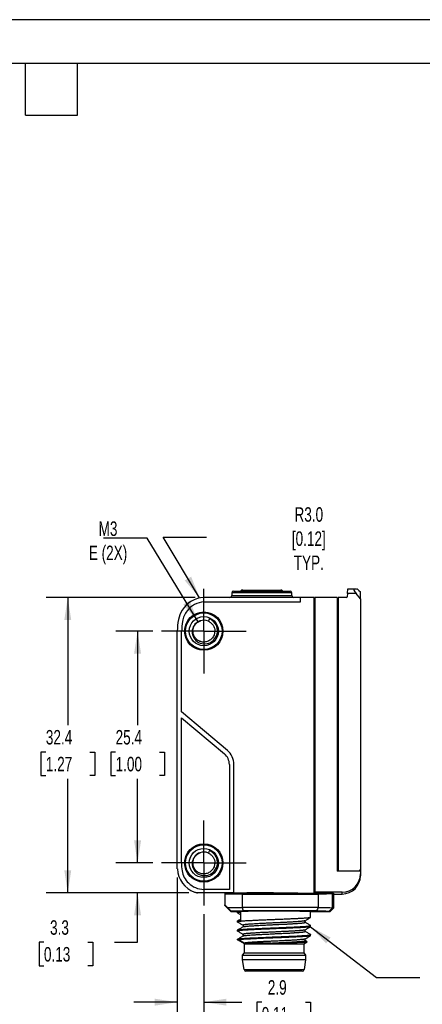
# Model space of a CAD drawing. Header units: millimetres. Extents: x 0 to 210, y 0 to 162.
# Tile 6 of 7: x 101 to 145, y 54 to 162. Entities that reach past the tile are written whole.
import ezdxf

# ---------------------------------------------------------------- set-up
doc = ezdxf.new("R2010")
doc.units = ezdxf.units.MM
doc.header["$LTSCALE"] = 0.75
doc.linetypes.add('CENTERX2', pattern=[20.32, 12.7, -2.54, 2.54, -2.54])
doc.layers.add('CENTER', color=40, linetype='CENTERX2')
doc.layers.add('DIMENSIONS', color=140, linetype='Continuous', lineweight=25)
doc.layers.add('TEXT', color=140, linetype='Continuous', lineweight=25)
doc.styles.add('SLDTEXTSTYLE0', font='TXT', dxfattribs={"width": 0.7})
doc.dimstyles.new('SLDDIMSTYLE0', dxfattribs={"dimtxt": 1.618506, "dimasz": 2.4765, "dimexe": 0, "dimexo": 0.0625, "dimgap": 0.404626, "dimtad": 0, "dimtih": 1, "dimtoh": 1, "dimdec": 1, "dimrnd": 1e-09, "dimzin": 12, "dimdsep": 46, "dimtxsty": 'SLDTEXTSTYLE0', "dimsah": 1, "dimcen": 0.09, "dimadec": 0, "dimazin": 3, "dimtfac": 1, "dimtdec": 1, "dimtmove": 0, "dimatfit": 0, "dimfxl": 0, "dimfrac": 2, "dimtolj": 1, "dimtzin": 12, "dimarcsym": 0})
doc.dimstyles.new('SLDDIMSTYLE1', dxfattribs={"dimtxt": 1.618506, "dimasz": 2.4765, "dimexe": 0, "dimexo": 0.0625, "dimgap": 0.404626, "dimtad": 0, "dimtih": 1, "dimtoh": 1, "dimdec": 1, "dimrnd": 1e-09, "dimzin": 12, "dimdsep": 46, "dimtxsty": 'SLDTEXTSTYLE0', "dimsah": 1, "dimcen": 0.09, "dimadec": 0, "dimazin": 3, "dimtfac": 1, "dimtdec": 1, "dimtofl": 0, "dimtmove": 0, "dimatfit": 3, "dimfxl": 0, "dimfrac": 2, "dimtolj": 1, "dimtzin": 12, "dimarcsym": 0})
doc.dimstyles.new('SLDDIMSTYLE2', dxfattribs={"dimtxt": 0.18, "dimasz": 2.4765, "dimexe": 0, "dimexo": 0.0625, "dimgap": 0, "dimtad": 0, "dimtih": 1, "dimtoh": 1, "dimdec": 0, "dimrnd": 1e-09, "dimzin": 0, "dimdsep": 46, "dimtxsty": 'Standard', "dimsah": 1, "dimcen": 0.09, "dimadec": 0, "dimazin": 0, "dimtfac": 2.4765, "dimtdec": 0, "dimtofl": 0, "dimtmove": 0, "dimatfit": 3, "dimfxl": 0, "dimfrac": 2, "dimtolj": 1, "dimtzin": 0, "dimarcsym": 0})

# ---------------------------------------------------------------- blocks, each defined once
blk = doc.blocks.new('_D')
at = {"layer": 'DIMENSIONS'}
for p, q in [((118.56, 67.94), (118.56, 51.9)), ((121.46, 63.94), (121.46, 51.9)), ((118.56, 54.28), (113.8, 54.28)), ((121.46, 54.28), (125.61, 54.28)), ((127.8, 54.28), (127.26, 54.28)), ((127.26, 54.28), (127.26, 51.71)), ((132.61, 54.28), (133.15, 54.28)), ((133.15, 54.28), (133.15, 51.71)), ((127.26, 51.71), (127.8, 51.71)), ((133.15, 51.71), (132.61, 51.71))]:
    blk.add_line(p, q, dxfattribs=at)
for points in [[(118.56, 54.28), (116.09, 54.66), (116.09, 53.9)], [(121.46, 54.28), (123.94, 53.9), (123.94, 54.66)]]:
    blk.add_solid(points, dxfattribs=at)
at = {"layer": 'DIMENSIONS', "char_height": 1.587, "attachment_point": 1, "style": 'SLDTEXTSTYLE0'}
for s, insert in [('2.9', (128.47, 56.69)), ('0.11', (127.8, 53.75))]:
    blk.add_mtext(s, dxfattribs=dict(at, insert=insert))
blk = doc.blocks.new('_D_1')
at = {"layer": 'DIMENSIONS'}
for p, q in [((114.2, 69.53), (114.2, 74.29)), ((115.87, 69.53), (111.82, 69.53)), ((119.81, 66.25), (111.82, 66.25)), ((114.2, 60.84), (114.2, 66.25)), ((103.95, 60.84), (103.41, 60.84)), ((103.41, 60.84), (103.41, 58.27)), ((108.76, 60.84), (109.3, 60.84)), ((109.3, 60.84), (109.3, 58.27)), ((111.68, 60.84), (114.2, 60.84)), ((103.41, 58.27), (103.95, 58.27)), ((109.3, 58.27), (108.76, 58.27))]:
    blk.add_line(p, q, dxfattribs=at)
for points in [[(114.2, 69.53), (114.59, 72.01), (113.82, 72.01)], [(114.2, 66.25), (113.82, 63.78), (114.59, 63.78)]]:
    blk.add_solid(points, dxfattribs=at)
at = {"layer": 'DIMENSIONS', "char_height": 1.587, "attachment_point": 1, "style": 'SLDTEXTSTYLE0'}
for s, insert in [('3.3', (104.62, 63.25)), ('0.13', (103.95, 60.32))]:
    blk.add_mtext(s, dxfattribs=dict(at, insert=insert))
blk = doc.blocks.new('_D_2')
at = {"layer": 'DIMENSIONS'}
for p, q in [((115.87, 94.93), (111.82, 94.93)), ((114.2, 94.93), (114.2, 84.62)), ((111.8, 81.69), (111.26, 81.69)), ((111.26, 81.69), (111.26, 79.11)), ((116.61, 81.69), (117.15, 81.69)), ((117.15, 81.69), (117.15, 79.11)), ((111.26, 79.11), (111.8, 79.11)), ((117.15, 79.11), (116.61, 79.11)), ((114.2, 69.53), (114.2, 78.75)), ((115.87, 69.53), (111.82, 69.53))]:
    blk.add_line(p, q, dxfattribs=at)
for points in [[(114.2, 94.93), (113.82, 92.45), (114.59, 92.45)], [(114.2, 69.53), (114.59, 72.01), (113.82, 72.01)]]:
    blk.add_solid(points, dxfattribs=at)
at = {"layer": 'DIMENSIONS', "char_height": 1.587, "attachment_point": 1, "style": 'SLDTEXTSTYLE0'}
for s, insert in [('25.4', (111.8, 84.1)), ('1.00', (111.8, 81.16))]:
    blk.add_mtext(s, dxfattribs=dict(at, insert=insert))
blk = doc.blocks.new('_D_3')
at = {"layer": 'DIMENSIONS'}
for p, q in [((120.51, 98.63), (104.18, 98.63)), ((106.56, 98.63), (106.56, 84.62)), ((104.16, 81.69), (103.62, 81.69)), ((103.62, 81.69), (103.62, 79.11)), ((108.97, 81.69), (109.51, 81.69)), ((109.51, 81.69), (109.51, 79.11)), ((103.62, 79.11), (104.16, 79.11)), ((109.51, 79.11), (108.97, 79.11)), ((106.56, 66.25), (106.56, 78.75)), ((119.81, 66.25), (104.18, 66.25))]:
    blk.add_line(p, q, dxfattribs=at)
for points in [[(106.56, 98.63), (106.18, 96.15), (106.94, 96.15)], [(106.56, 66.25), (106.94, 68.73), (106.18, 68.73)]]:
    blk.add_solid(points, dxfattribs=at)
at = {"layer": 'DIMENSIONS', "char_height": 1.587, "attachment_point": 1, "style": 'SLDTEXTSTYLE0'}
for s, insert in [('32.4', (104.16, 84.1)), ('1.27', (104.16, 81.16))]:
    blk.add_mtext(s, dxfattribs=dict(at, insert=insert))
blk = doc.blocks.new('SW_CENTERMARKSYMBOL_0')
at = {"layer": 'CENTER', "color": 0}
for p, q in [((0, 2.54), (0, 4.64)), ((0, 0), (0, 2.54)), ((-2.54, 0), (-4.64, 0)), ((0, 0), (-2.54, 0)), ((0, 0), (0, -2.54)), ((0, 0), (2.54, 0)), ((2.54, 0), (4.64, 0)), ((0, -2.54), (0, -4.64))]:
    blk.add_line(p, q, dxfattribs=at)
blk = doc.blocks.new('SW_CENTERMARKSYMBOL_1')
at = {"layer": 'CENTER', "color": 0}
for p, q in [((0, 2.54), (0, 4.64)), ((0, 0), (0, 2.54)), ((-2.54, 0), (-4.64, 0)), ((0, 0), (-2.54, 0)), ((0, 0), (0, -2.54)), ((0, 0), (2.54, 0)), ((2.54, 0), (4.64, 0)), ((0, -2.54), (0, -4.64))]:
    blk.add_line(p, q, dxfattribs=at)

msp = doc.modelspace()

# ---------------------------------------------------------------- linework, layer by layer
at = {"color": 7, "linetype": 'Continuous'}
msp.add_line((0, 161.93), (209.55, 161.93), dxfattribs=at)
for p, q in [((124.72, 99.33), (130.9, 99.33)), ((125.72, 99.43), (127.79, 99.43)), ((127.79, 99.43), (129.9, 99.43)), ((137.19, 99.06), (137.23, 99.56)), ((137.23, 99.56), (137.92, 99.56)), ((137.92, 99.56), (138.2, 99.56)), ((138.45, 99.4), (138.61, 99.23)), ((132.06, 98.63), (121.46, 98.63)), ((124.52, 99.13), (124.52, 98.83)), ((131.1, 99.13), (124.52, 99.13)), ((124.52, 98.83), (131.11, 98.83)), ((131.11, 98.83), (131.1, 99.13)), ((132.06, 98.13), (132.06, 98.63)), ((133.56, 98.63), (132.06, 98.63)), ((133.56, 66.24), (133.56, 98.63)), ((133.61, 98.63), (133.61, 66.33)), ((136.06, 98.63), (133.61, 98.63)), ((136.06, 98.63), (136.06, 68.64)), ((137.1, 98.63), (136.16, 98.63)), ((136.16, 98.63), (136.16, 68.64)), ((137.19, 99.06), (137.17, 98.69)), ((138.13, 99.06), (137.19, 99.06)), ((138.61, 98.49), (138.13, 99.06)), ((138.61, 98.49), (138.61, 99.23)), ((138.61, 98.49), (138.61, 68.85)), ((121.46, 98.13), (132.06, 98.13)), ((133.56, 95.83), (133.61, 95.83)), ((133.61, 95.75), (133.56, 95.75)), ((136.06, 95.08), (136.16, 95.08)), ((136.06, 94.99), (136.16, 94.99)), ((118.56, 68.9), (118.56, 94.93)), ((119.03, 86.08), (119.03, 94.93)), ((119.01, 69.53), (119.03, 85.43)), ((124.05, 81.87), (119.03, 86.08)), ((119.03, 85.43), (123.73, 81.48)), ((124.26, 80.33), (124.26, 66.63)), ((124.76, 66.31), (124.76, 80.33)), ((133.56, 73.93), (133.61, 73.93)), ((136.16, 68.64), (136.06, 68.64)), ((138.53, 68.64), (136.16, 68.64)), ((138.61, 68.64), (138.53, 68.64)), ((138.61, 68.85), (138.61, 68.66)), ((138.61, 68.64), (138.61, 68.33)), ((138.61, 68.33), (138.61, 68.13)), ((120.44, 66.35), (124.76, 66.31)), ((123.76, 66.23), (120.77, 66.25)), ((124.26, 66.63), (121.46, 66.63)), ((123.76, 66.23), (123.76, 66.17)), ((123.76, 66.23), (125.34, 66.22)), ((123.76, 66.17), (123.76, 64.94)), ((124.76, 66.31), (133.56, 66.24)), ((124.76, 66.31), (124.76, 66.31)), ((125.7, 64.68), (125.7, 66.13)), ((125.7, 66.13), (133.99, 66.13)), ((132.31, 66.19), (133.56, 66.19)), ((133.61, 66.32), (133.56, 66.32)), ((133.56, 66.24), (133.56, 66.19)), ((133.56, 66.23), (135.66, 66.23)), ((136.61, 66.33), (133.61, 66.33)), ((133.61, 66.32), (133.61, 66.33)), ((133.99, 66.13), (133.99, 64.67)), ((135.54, 66.19), (135.66, 66.23)), ((135.54, 64.62), (135.54, 66.19)), ((135.66, 66.23), (135.66, 64.58)), ((135.66, 66.13), (136.06, 66.13)), ((136.06, 66.13), (136.06, 66.13)), ((136.06, 66.13), (136.61, 66.13)), ((136.61, 66.13), (136.61, 66.33)), ((123.76, 64.88), (123.76, 64.94)), ((123.76, 64.88), (124.46, 64.18)), ((124.46, 64.25), (124.46, 64.18)), ((125.16, 64.18), (124.46, 64.18)), ((125.16, 64.06), (125.16, 64.18)), ((125.53, 63.24), (125.53, 64.14)), ((125.7, 64.68), (133.99, 64.68)), ((133.79, 64.27), (125.82, 64.27)), ((133.16, 63.56), (133.16, 64.18)), ((135.26, 64.18), (133.16, 64.18)), ((135.54, 64.62), (135.14, 64.22)), ((135.26, 64.18), (135.14, 64.22)), ((135.66, 64.58), (135.26, 64.18)), ((135.26, 64.18), (135.26, 64.18)), ((135.54, 64.62), (135.66, 64.58)), ((135.66, 64.58), (135.66, 64.58)), ((125.16, 63.17), (125.15, 63.17)), ((125.16, 63.06), (125.16, 63.18)), ((125.77, 62.71), (125.77, 62.53)), ((132.55, 63.03), (132.55, 63.21)), ((133.16, 62.68), (133.15, 62.69)), ((133.16, 63.56), (133.16, 63.56)), ((133.16, 62.56), (133.16, 62.68)), ((125.16, 62.06), (125.16, 62.18)), ((125.77, 61.71), (125.77, 61.53)), ((132.55, 62.03), (132.55, 62.21)), ((133.16, 61.56), (133.16, 61.68)), ((125.16, 61.11), (125.16, 61.18)), ((125.91, 60.68), (125.16, 61.11)), ((125.16, 61.11), (125.33, 61.11)), ((128.79, 60.76), (125.91, 60.76)), ((125.91, 60.68), (132.41, 60.68)), ((125.91, 59.68), (125.91, 60.68)), ((132.41, 60.68), (132.78, 60.89)), ((132.41, 60.68), (132.41, 59.68)), ((132.55, 61.03), (132.55, 61.21)), ((132.78, 60.9), (132.55, 61.03)), ((125.71, 59.43), (125.91, 59.68)), ((125.71, 58.93), (125.71, 59.43)), ((125.71, 59.43), (132.61, 59.43)), ((125.91, 59.68), (132.41, 59.68)), ((132.41, 59.68), (132.61, 59.43)), ((132.61, 59.43), (132.61, 58.93)), ((132.61, 58.93), (125.71, 58.93)), ((125.89, 57.85), (125.71, 58.93)), ((132.61, 58.93), (132.44, 57.85)), ((125.89, 57.85), (132.44, 57.85)), ((132.24, 57.68), (126.08, 57.68))]:
    msp.add_line(p, q)
for centre, radius in [((121.46, 94.93), 2.1), ((121.46, 94.93), 2), ((121.46, 94.93), 1.6), ((121.46, 69.53), 2.1), ((121.46, 69.53), 2), ((121.46, 69.53), 1.6)]:
    msp.add_circle(centre, radius)
for centre, radius, start, end in [((124.72, 99.13), 0.2, 90, 179), ((125.72, 99.13), 0.3, 90, 138.1897), ((129.9, 99.13), 0.3, 41.8103, 90), ((130.9, 99.13), 0.2, 1, 90), ((121.62, 95.63), 3, 93.0333, 147.6419), ((124.32, 98.83), 0.2, 270, 359), ((131.31, 98.83), 0.2, 181, 270), ((137.1, 98.7), 0.07, 270, 356), ((121.58, 95.66), 2.95, 147.6419, 169.602), ((121.59, 95.6), 2.5, 141.4659, 170.6366), ((121.67, 95.54), 2.6, 94.5051, 141.4659), ((125.56, 94.93), 7, 169.602, 180), ((121.46, 94.93), 1.2, 65.3881, 110.6874), ((121.46, 94.93), 1.5, 3.707, 65.2276), ((125.69, 94.92), 6.65, 170.6366, 179.9534), ((122.76, 80.33), 1.5, 0, 50), ((122.76, 80.33), 2, 0, 50), ((121.46, 69.53), 1.2, 65.3881, 110.6874), ((121.46, 69.53), 1.5, 3.707, 65.2276), ((124.71, 69.53), 5.7, 179.9534, 188.7165), ((121.39, 69.01), 2.83, 182.3791, 250.2944), ((121.35, 69.01), 2.3, 188.7165, 226.6482), ((136.61, 68.13), 2, 269.9957, 359.9957), ((121.56, 69.23), 2.6, 226.6482, 267.9014), ((121.39, 69.01), 2.83, 250.2944, 257.1922), ((126.08, 57.88), 0.2, 189.0903, 270), ((132.24, 57.88), 0.2, 270, 350.9097)]:
    msp.add_arc(centre, radius, start, end)
for centre, major_axis, ratio, start_param, end_param in [((138.35, 99.06), (-0.463, 0.488), 0.239801, 6.059121, 7.629917), ((138.45, 99.26), (-0.266, 0.293), 0.240106, 4.967076, 6.068571), ((136.61, 68.33), (0, -2), 0.999848, 0, 1.570796), ((138.31, 68.85), (0, -0.3), 0.999848, 0.785393, 1.570796), ((138.31, 68.66), (0, -0.3), 0.999848, 1.503553, 1.570796), ((129.16, 66.23), (6.5, 0), 0.017455, 3.731901, 4.150319), ((129.16, 66.23), (3.85, 0), 0.017455, 3.26428, 5.670585), ((126.86, 66.23), (9, 0), 0.017455, 5.625722, 6.013315), ((129.16, 59.48), (-6.5, 6.5), 0.008726, 5.623218, 5.701605), ((129.16, 64.18), (4, 0), 0.017455, 0, 3.141593)]:
    msp.add_ellipse(centre, major_axis=major_axis, ratio=ratio, start_param=start_param, end_param=end_param)
for points, knots in [([(121.04, 96.05), (120.83, 95.98), (120.64, 95.86), (120.34, 95.51), (120.24, 95.29), (120.16, 94.83), (120.19, 94.59), (120.38, 94.14), (120.53, 93.94), (120.94, 93.65), (121.18, 93.56), (121.69, 93.53), (121.95, 93.58), (122.42, 93.82), (122.62, 94.01), (122.89, 94.48), (122.97, 94.75), (122.96, 95.03)], [0, 0, 0, 0, 0.125, 0.125, 0.25, 0.25, 0.375, 0.375, 0.5, 0.5, 0.625, 0.625, 0.75, 0.75, 0.875, 0.875, 1, 1, 1, 1]), ([(121.96, 96.02), (122.06, 95.96), (122.26, 95.85), (122.48, 95.58), (122.63, 95.27), (122.67, 95), (122.65, 94.78), (122.63, 94.64), (122.57, 94.47), (122.49, 94.3), (122.36, 94.13), (122.2, 93.98), (122.02, 93.87), (121.83, 93.79), (121.63, 93.74), (121.42, 93.73), (121.22, 93.75), (121.03, 93.81), (120.79, 93.92), (120.55, 94.13), (120.35, 94.46), (120.26, 94.81), (120.28, 95.17), (120.4, 95.5), (120.6, 95.77), (120.85, 95.98), (121.05, 96.05), (121.14, 96.08)], [0, 0, 0, 0, 0.050994, 0.101987, 0.15298, 0.203971, 0.226294, 0.248583, 0.270706, 0.303554, 0.33603, 0.368134, 0.399866, 0.431226, 0.462213, 0.492829, 0.523072, 0.552942, 0.582441, 0.640133, 0.69635, 0.75109, 0.804352, 0.856136, 0.906441, 0.955265, 1, 1, 1, 1]), ([(121.04, 70.65), (120.83, 70.58), (120.64, 70.46), (120.34, 70.11), (120.24, 69.89), (120.16, 69.43), (120.19, 69.19), (120.38, 68.74), (120.53, 68.54), (120.94, 68.25), (121.18, 68.16), (121.69, 68.13), (121.95, 68.18), (122.42, 68.42), (122.62, 68.61), (122.89, 69.08), (122.97, 69.35), (122.96, 69.63)], [0, 0, 0, 0, 0.125, 0.125, 0.25, 0.25, 0.375, 0.375, 0.5, 0.5, 0.625, 0.625, 0.75, 0.75, 0.875, 0.875, 1, 1, 1, 1]), ([(121.96, 70.62), (122.06, 70.56), (122.26, 70.45), (122.48, 70.18), (122.63, 69.87), (122.67, 69.6), (122.65, 69.38), (122.63, 69.24), (122.57, 69.07), (122.49, 68.9), (122.36, 68.73), (122.2, 68.58), (122.02, 68.47), (121.83, 68.39), (121.63, 68.34), (121.42, 68.33), (121.22, 68.35), (121.03, 68.41), (120.79, 68.52), (120.55, 68.73), (120.35, 69.06), (120.26, 69.41), (120.28, 69.77), (120.4, 70.1), (120.6, 70.37), (120.85, 70.58), (121.05, 70.65), (121.14, 70.68)], [0, 0, 0, 0, 0.050994, 0.101987, 0.15298, 0.203971, 0.226294, 0.248583, 0.270706, 0.303554, 0.33603, 0.368134, 0.399866, 0.431226, 0.462213, 0.492829, 0.523072, 0.552942, 0.582441, 0.640133, 0.69635, 0.75109, 0.804352, 0.856136, 0.906441, 0.955265, 1, 1, 1, 1]), ([(132.31, 66.19), (132.31, 66.19), (132.3, 66.19), (132.29, 66.19), (132.27, 66.19), (132.25, 66.19), (132.22, 66.19), (132.19, 66.19), (132.16, 66.19), (132.12, 66.2), (132.07, 66.2), (132.02, 66.2), (131.96, 66.2), (131.9, 66.2), (131.83, 66.2), (131.75, 66.21), (131.66, 66.21), (131.57, 66.21), (131.41, 66.21), (131.18, 66.22), (130.85, 66.22), (130.27, 66.23), (129.39, 66.24), (128.25, 66.25), (127.19, 66.25), (126.45, 66.25), (126, 66.24), (125.78, 66.24), (125.67, 66.23), (125.61, 66.23), (125.56, 66.23), (125.52, 66.23), (125.48, 66.23), (125.45, 66.23), (125.43, 66.23), (125.41, 66.22), (125.39, 66.22), (125.38, 66.22), (125.36, 66.22), (125.36, 66.22), (125.35, 66.22), (125.34, 66.22)], [0, 0, 0, 0, 0.0009602, 0.0026276, 0.0050854, 0.0083548, 0.012443, 0.017352, 0.0230822, 0.0296327, 0.0370023, 0.0451892, 0.054192, 0.064009, 0.0746384, 0.0860786, 0.0983283, 0.1113862, 0.1252513, 0.1638007, 0.2055287, 0.2504389, 0.3743036, 0.4999974, 0.625546, 0.7495414, 0.8156977, 0.8746919, 0.892671, 0.9092685, 0.9244819, 0.9383081, 0.9507435, 0.9617842, 0.9714267, 0.9796674, 0.9865037, 0.991935, 0.9959662, 0.9986187, 1, 1, 1, 1]), ([(125.82, 64.27), (125.74, 64.27), (125.6, 64.27), (125.39, 64.26), (125.18, 64.26), (124.99, 64.26), (124.81, 64.25), (124.63, 64.25), (124.52, 64.25), (124.46, 64.25)], [0, 0, 0, 0, 0.1455265, 0.2897281, 0.4328609, 0.5751868, 0.7169721, 0.8584862, 1, 1, 1, 1]), ([(125.53, 64.14), (125.5, 64.13), (125.45, 64.13), (125.38, 64.12), (125.31, 64.11), (125.24, 64.1), (125.19, 64.09), (125.17, 64.07), (125.16, 64.07), (125.16, 64.06)], [0, 0, 0, 0, 0.112084, 0.232679, 0.361743, 0.499225, 0.726426, 0.893279, 1, 1, 1, 1]), ([(125.16, 64.06), (125.16, 64.06), (125.17, 64.06), (125.18, 64.05), (125.19, 64.05)], [0, 0, 0, 0, 0.467572, 1, 1, 1, 1]), ([(125.18, 64.05), (125.28, 63.99), (125.4, 63.93), (125.51, 63.86), (125.53, 63.85)], [0, 0, 0, 0, 0.882604, 1, 1, 1, 1]), ([(135.15, 64.22), (135.12, 64.22), (135.07, 64.22), (134.98, 64.23), (134.88, 64.23), (134.77, 64.24), (134.66, 64.24), (134.53, 64.25), (134.4, 64.25), (134.26, 64.26), (134.11, 64.26), (133.96, 64.26), (133.85, 64.27), (133.79, 64.27)], [0, 0, 0, 0, 0.092273, 0.183975, 0.275204, 0.366058, 0.456637, 0.547041, 0.637373, 0.727733, 0.818224, 0.908946, 1, 1, 1, 1]), ([(133.15, 63.55), (133.15, 63.55), (133.15, 63.55), (133.13, 63.54), (133.09, 63.54), (133.04, 63.53), (132.98, 63.52), (132.92, 63.51), (132.86, 63.5), (132.77, 63.5), (132.67, 63.49), (132.53, 63.48), (132.37, 63.46), (132.21, 63.45), (132.09, 63.45), (131.99, 63.44), (131.87, 63.43), (131.72, 63.43), (131.51, 63.42), (131.29, 63.41), (131.08, 63.4), (130.88, 63.39), (130.67, 63.38), (130.42, 63.37), (130.1, 63.35), (129.75, 63.34), (129.43, 63.33), (129.19, 63.32), (128.99, 63.31), (128.78, 63.3), (128.53, 63.29), (128.27, 63.28), (128.03, 63.27), (127.82, 63.26), (127.64, 63.26), (127.47, 63.25), (127.3, 63.24), (127.12, 63.23), (126.92, 63.22), (126.73, 63.21), (126.56, 63.2), (126.43, 63.2), (126.33, 63.19), (126.22, 63.18), (126.08, 63.18), (125.92, 63.17), (125.77, 63.16), (125.65, 63.15), (125.55, 63.14), (125.46, 63.13), (125.36, 63.12), (125.27, 63.1), (125.2, 63.09), (125.17, 63.08), (125.16, 63.07), (125.16, 63.06)], [0, 0, 0, 0, 0.002721, 0.02043, 0.04155, 0.059945, 0.076695, 0.091807, 0.10528, 0.122481, 0.141418, 0.16209, 0.187587, 0.209791, 0.223594, 0.233123, 0.245107, 0.26213, 0.284191, 0.307617, 0.327262, 0.34508, 0.361073, 0.383893, 0.410299, 0.442511, 0.470566, 0.488917, 0.50161, 0.518711, 0.54022, 0.563401, 0.583327, 0.60109, 0.616689, 0.630849, 0.646209, 0.662769, 0.680527, 0.702936, 0.721056, 0.734888, 0.74443, 0.756392, 0.773421, 0.795514, 0.818922, 0.838487, 0.856242, 0.872186, 0.895095, 0.921636, 0.953811, 0.981704, 1, 1, 1, 1]), ([(125.53, 63.39), (125.51, 63.37), (125.39, 63.3), (125.26, 63.23), (125.16, 63.18)], [0, 0, 0, 0, 0.170713, 1, 1, 1, 1]), ([(125.16, 63.18), (125.16, 63.18), (125.17, 63.18), (125.19, 63.2), (125.24, 63.21), (125.33, 63.22), (125.42, 63.23), (125.49, 63.24), (125.53, 63.24)], [0, 0, 0, 0, 0.1068706, 0.2726895, 0.4976672, 0.6805037, 0.8479857, 1, 1, 1, 1]), ([(125.16, 63.06), (125.16, 63.06), (125.16, 63.06), (125.17, 63.05), (125.18, 63.05)], [0, 0, 0, 0, 0.609499, 1, 1, 1, 1]), ([(125.16, 62.18), (125.16, 62.18), (125.17, 62.18), (125.19, 62.19), (125.23, 62.21), (125.3, 62.22), (125.38, 62.23), (125.46, 62.24), (125.54, 62.24), (125.62, 62.25), (125.72, 62.26), (125.85, 62.27), (125.99, 62.28), (126.13, 62.29), (126.24, 62.3), (126.34, 62.3), (126.45, 62.31), (126.61, 62.32), (126.81, 62.33), (127.03, 62.33), (127.25, 62.34), (127.45, 62.35), (127.66, 62.36), (127.91, 62.37), (128.23, 62.39), (128.58, 62.4), (128.9, 62.42), (129.14, 62.43), (129.34, 62.43), (129.55, 62.44), (129.8, 62.45), (130.06, 62.46), (130.3, 62.47), (130.51, 62.48), (130.69, 62.49), (130.86, 62.49), (131.03, 62.5), (131.21, 62.51), (131.4, 62.52), (131.6, 62.53), (131.77, 62.54), (131.89, 62.55), (132, 62.55), (132.11, 62.56), (132.25, 62.57), (132.4, 62.58), (132.55, 62.58), (132.68, 62.59), (132.78, 62.6), (132.87, 62.61), (132.97, 62.62), (133.06, 62.64), (133.13, 62.65), (133.16, 62.67), (133.17, 62.67), (133.16, 62.68), (133.16, 62.68)], [0, 0, 0, 0, 0.014947, 0.035833, 0.062657, 0.086245, 0.106995, 0.124906, 0.138796, 0.153858, 0.170093, 0.1875, 0.209389, 0.227082, 0.240579, 0.249878, 0.261617, 0.27825, 0.299776, 0.32267, 0.341912, 0.359353, 0.374994, 0.397312, 0.423108, 0.454616, 0.48207, 0.499979, 0.512421, 0.529158, 0.550189, 0.572853, 0.592335, 0.609689, 0.624916, 0.638795, 0.653843, 0.67006, 0.687444, 0.709356, 0.727061, 0.740558, 0.749845, 0.761591, 0.778263, 0.799861, 0.822745, 0.841884, 0.85924, 0.874813, 0.897237, 0.923178, 0.954674, 0.981997, 0.999859, 1, 1, 1, 1]), ([(125.17, 63.06), (125.27, 63), (125.47, 62.88), (125.68, 62.76), (125.77, 62.71)], [0, 0, 0, 0, 0.514822, 1, 1, 1, 1]), ([(132.54, 63.2), (132.54, 63.2), (132.54, 63.19), (132.5, 63.18), (132.43, 63.17), (132.36, 63.16), (132.28, 63.15), (132.18, 63.14), (132.02, 63.12), (131.8, 63.1), (131.56, 63.09), (131.34, 63.07), (131.14, 63.06), (130.95, 63.05), (130.76, 63.04), (130.59, 63.03), (130.41, 63.02), (130.22, 63.01), (129.99, 63), (129.74, 62.99), (129.53, 62.98), (129.35, 62.97), (129.2, 62.96), (129.01, 62.96), (128.78, 62.94), (128.53, 62.93), (128.29, 62.92), (128.08, 62.91), (127.89, 62.9), (127.71, 62.89), (127.5, 62.88), (127.26, 62.87), (126.99, 62.85), (126.8, 62.84), (126.64, 62.83), (126.5, 62.82), (126.36, 62.81), (126.24, 62.8), (126.15, 62.79), (126.05, 62.78), (125.96, 62.77), (125.88, 62.75), (125.82, 62.74), (125.78, 62.73), (125.77, 62.72), (125.77, 62.71), (125.78, 62.71)], [0, 0, 0, 0, 0.002373, 0.034669, 0.066964, 0.087614, 0.104198, 0.127404, 0.157229, 0.198291, 0.231981, 0.262451, 0.282663, 0.306896, 0.328101, 0.346276, 0.361422, 0.38214, 0.406393, 0.430647, 0.454902, 0.468812, 0.482164, 0.499935, 0.522125, 0.548733, 0.572727, 0.593378, 0.613012, 0.63163, 0.649231, 0.68104, 0.713319, 0.745599, 0.757622, 0.77914, 0.80658, 0.827335, 0.842516, 0.865836, 0.89002, 0.91507, 0.947625, 0.974908, 0.993795, 1, 1, 1, 1]), ([(125.79, 62.54), (125.8, 62.55), (125.82, 62.56), (125.9, 62.57), (125.98, 62.58), (126.03, 62.59), (126.08, 62.6), (126.17, 62.6), (126.29, 62.62), (126.44, 62.63), (126.6, 62.64), (126.76, 62.65), (126.95, 62.66), (127.2, 62.68), (127.49, 62.69), (127.78, 62.71), (128.07, 62.72), (128.36, 62.74), (128.61, 62.75), (128.82, 62.76), (128.97, 62.77), (129.12, 62.78), (129.29, 62.78), (129.54, 62.8), (129.79, 62.81), (130.03, 62.82), (130.23, 62.83), (130.41, 62.84), (130.58, 62.84), (130.72, 62.85), (130.87, 62.86), (131.02, 62.87), (131.17, 62.88), (131.34, 62.89), (131.53, 62.9), (131.75, 62.92), (131.94, 62.93), (132.09, 62.94), (132.21, 62.95), (132.3, 62.96), (132.37, 62.97), (132.42, 62.98), (132.45, 62.99), (132.48, 62.99), (132.51, 63), (132.53, 63.01), (132.54, 63.01), (132.55, 63.02), (132.55, 63.03), (132.55, 63.03), (132.55, 63.03)], [0, 0, 0, 0, 0.02903, 0.074455, 0.089563, 0.099536, 0.113481, 0.131397, 0.153285, 0.186221, 0.207333, 0.227979, 0.250881, 0.284919, 0.31907, 0.350428, 0.379677, 0.407952, 0.438311, 0.453494, 0.468678, 0.480701, 0.496939, 0.520212, 0.550518, 0.571061, 0.59069, 0.611812, 0.626723, 0.642297, 0.658535, 0.675435, 0.692998, 0.711225, 0.737264, 0.767612, 0.802268, 0.828142, 0.851944, 0.873675, 0.893335, 0.906337, 0.91934, 0.932342, 0.945345, 0.958348, 0.971351, 0.984355, 0.996121, 1, 1, 1, 1]), ([(132.54, 63.2), (132.64, 63.26), (132.85, 63.38), (133.06, 63.5), (133.16, 63.56)], [0, 0, 0, 0, 0.4999076, 1, 1, 1, 1]), ([(133.16, 62.68), (133.06, 62.74), (132.86, 62.86), (132.65, 62.98), (132.55, 63.03)], [0, 0, 0, 0, 0.510982, 1, 1, 1, 1]), ([(133.15, 62.55), (133.15, 62.55), (133.14, 62.55), (133.12, 62.54), (133.06, 62.53), (133, 62.52), (132.93, 62.51), (132.86, 62.51), (132.79, 62.5), (132.7, 62.49), (132.6, 62.48), (132.48, 62.47), (132.34, 62.46), (132.2, 62.45), (132.09, 62.45), (131.99, 62.44), (131.87, 62.43), (131.71, 62.43), (131.51, 62.42), (131.29, 62.41), (131.08, 62.4), (130.88, 62.39), (130.67, 62.38), (130.42, 62.37), (130.1, 62.35), (129.75, 62.34), (129.43, 62.33), (129.19, 62.32), (128.99, 62.31), (128.78, 62.3), (128.53, 62.29), (128.27, 62.28), (128.03, 62.27), (127.82, 62.26), (127.64, 62.26), (127.47, 62.25), (127.3, 62.24), (127.12, 62.23), (126.92, 62.22), (126.73, 62.21), (126.56, 62.2), (126.43, 62.2), (126.33, 62.19), (126.22, 62.18), (126.08, 62.18), (125.92, 62.17), (125.77, 62.16), (125.65, 62.15), (125.55, 62.14), (125.45, 62.13), (125.36, 62.12), (125.27, 62.1), (125.2, 62.09), (125.17, 62.08), (125.16, 62.07), (125.16, 62.06)], [0, 0, 0, 0, 0.0093655, 0.0308303, 0.0539677, 0.0738597, 0.0915913, 0.1071623, 0.1212875, 0.1366057, 0.153117, 0.1708212, 0.1932163, 0.2113198, 0.225131, 0.2346493, 0.2465923, 0.2635788, 0.2856077, 0.308961, 0.3284987, 0.3462244, 0.3621379, 0.3850059, 0.4114903, 0.4435994, 0.4714303, 0.4896691, 0.5023868, 0.5195395, 0.5411265, 0.5642979, 0.5841203, 0.6017986, 0.6173326, 0.631476, 0.6468127, 0.6633427, 0.6810659, 0.7034923, 0.7216222, 0.7354549, 0.7449897, 0.756917, 0.7738366, 0.7957475, 0.8190871, 0.8387364, 0.8565511, 0.8725311, 0.8953024, 0.921647, 0.9537672, 0.9817248, 1, 1, 1, 1]), ([(125.79, 62.54), (125.69, 62.48), (125.48, 62.36), (125.27, 62.24), (125.16, 62.18)], [0, 0, 0, 0, 0.499911, 1, 1, 1, 1]), ([(125.16, 62.06), (125.27, 62), (125.47, 61.88), (125.67, 61.76), (125.77, 61.71)], [0, 0, 0, 0, 0.51119, 1, 1, 1, 1]), ([(125.16, 62.06), (125.16, 62.06), (125.16, 62.06), (125.17, 62.06), (125.17, 62.06)], [0, 0, 0, 0, 0.759948, 1, 1, 1, 1]), ([(125.16, 61.18), (125.16, 61.18), (125.17, 61.18), (125.19, 61.19), (125.23, 61.21), (125.3, 61.22), (125.38, 61.23), (125.47, 61.24), (125.57, 61.25), (125.69, 61.26), (125.85, 61.27), (126.03, 61.28), (126.2, 61.29), (126.33, 61.3), (126.46, 61.31), (126.61, 61.32), (126.81, 61.33), (127.03, 61.33), (127.25, 61.34), (127.45, 61.35), (127.64, 61.36), (127.86, 61.37), (128.11, 61.38), (128.4, 61.39), (128.7, 61.41), (128.96, 61.42), (129.17, 61.43), (129.37, 61.43), (129.64, 61.44), (129.93, 61.46), (130.22, 61.47), (130.47, 61.48), (130.7, 61.49), (130.92, 61.5), (131.15, 61.51), (131.41, 61.52), (131.65, 61.53), (131.85, 61.54), (131.99, 61.55), (132.11, 61.56), (132.25, 61.57), (132.4, 61.58), (132.55, 61.58), (132.68, 61.59), (132.78, 61.6), (132.86, 61.61), (132.93, 61.62), (133, 61.63), (133.07, 61.64), (133.12, 61.65), (133.15, 61.66), (133.16, 61.67), (133.17, 61.68), (133.16, 61.68), (133.15, 61.69)], [0, 0, 0, 0, 0.014613, 0.034949, 0.061008, 0.084294, 0.104744, 0.122359, 0.140678, 0.161016, 0.183376, 0.211165, 0.23159, 0.244649, 0.256125, 0.272411, 0.293504, 0.315889, 0.334655, 0.351672, 0.366938, 0.384983, 0.405429, 0.42828, 0.455013, 0.475337, 0.489251, 0.503921, 0.524373, 0.550601, 0.573757, 0.594111, 0.611665, 0.630037, 0.650444, 0.672895, 0.700643, 0.721057, 0.734136, 0.745602, 0.76185, 0.78288, 0.805263, 0.824111, 0.841197, 0.856522, 0.871773, 0.888771, 0.907513, 0.929867, 0.950938, 0.967256, 0.978834, 1, 1, 1, 1]), ([(125.79, 61.54), (125.68, 61.48), (125.48, 61.36), (125.27, 61.24), (125.16, 61.18)], [0, 0, 0, 0, 0.499901, 1, 1, 1, 1]), ([(133.15, 61.55), (133.15, 61.55), (133.15, 61.55), (133.12, 61.54), (133.05, 61.53), (132.93, 61.51), (132.73, 61.49), (132.49, 61.47), (132.23, 61.45), (131.98, 61.44), (131.7, 61.42), (131.36, 61.41), (130.96, 61.39), (130.5, 61.37), (130.04, 61.35), (129.61, 61.33), (129.22, 61.32), (128.86, 61.3), (128.55, 61.29), (128.27, 61.28), (128.02, 61.27), (127.8, 61.26), (127.6, 61.25), (127.42, 61.25), (127.27, 61.24), (127.1, 61.23), (126.92, 61.22), (126.72, 61.21), (126.53, 61.2), (126.35, 61.19), (126.18, 61.18), (125.98, 61.17), (125.79, 61.16), (125.62, 61.14), (125.5, 61.13), (125.4, 61.12), (125.35, 61.12), (125.33, 61.11)], [0, 0, 0, 0, 0.003823, 0.030749, 0.057676, 0.100603, 0.144135, 0.192235, 0.225208, 0.258619, 0.292468, 0.326756, 0.372691, 0.41753, 0.461274, 0.499939, 0.535262, 0.567242, 0.595879, 0.620661, 0.643597, 0.664687, 0.683931, 0.701328, 0.716878, 0.730582, 0.752987, 0.775392, 0.797796, 0.818374, 0.840857, 0.865244, 0.899128, 0.929546, 0.956498, 0.979983, 1, 1, 1, 1]), ([(132.54, 62.2), (132.54, 62.2), (132.54, 62.2), (132.51, 62.19), (132.45, 62.17), (132.38, 62.16), (132.3, 62.15), (132.2, 62.14), (132.1, 62.13), (132, 62.12), (131.91, 62.11), (131.8, 62.11), (131.72, 62.1), (131.64, 62.09), (131.56, 62.09), (131.45, 62.08), (131.3, 62.07), (131.12, 62.06), (130.94, 62.05), (130.77, 62.04), (130.63, 62.04), (130.49, 62.03), (130.35, 62.02), (130.22, 62.02), (130.06, 62.01), (129.87, 62), (129.67, 61.99), (129.45, 61.98), (129.28, 61.97), (129.15, 61.96), (129.06, 61.96), (128.96, 61.95), (128.82, 61.95), (128.65, 61.94), (128.47, 61.93), (128.28, 61.92), (128.11, 61.91), (127.95, 61.91), (127.77, 61.9), (127.54, 61.89), (127.29, 61.87), (127.05, 61.86), (126.86, 61.84), (126.72, 61.84), (126.62, 61.83), (126.51, 61.82), (126.39, 61.81), (126.28, 61.8), (126.18, 61.79), (126.11, 61.79), (126.04, 61.78), (125.98, 61.77), (125.92, 61.76), (125.86, 61.75), (125.82, 61.74), (125.78, 61.73), (125.77, 61.72), (125.77, 61.71), (125.77, 61.71)], [0, 0, 0, 0, 0.003717, 0.029125, 0.058331, 0.083546, 0.104767, 0.124407, 0.148587, 0.16471, 0.180833, 0.196956, 0.212365, 0.219876, 0.231036, 0.245844, 0.264301, 0.286405, 0.310069, 0.326836, 0.343321, 0.357226, 0.370923, 0.384412, 0.397694, 0.418895, 0.440159, 0.458031, 0.481137, 0.490014, 0.495149, 0.506719, 0.521221, 0.535723, 0.555057, 0.574391, 0.592391, 0.606008, 0.622856, 0.648458, 0.679105, 0.708452, 0.734375, 0.750107, 0.764597, 0.777844, 0.799872, 0.820473, 0.838202, 0.855683, 0.869027, 0.883955, 0.903286, 0.922618, 0.946781, 0.970944, 0.995109, 1, 1, 1, 1]), ([(125.78, 61.54), (125.79, 61.54), (125.81, 61.55), (125.87, 61.57), (125.96, 61.58), (126.04, 61.59), (126.17, 61.6), (126.37, 61.62), (126.58, 61.64), (126.73, 61.65), (126.78, 61.65), (126.85, 61.66), (126.92, 61.66), (127, 61.67), (127.09, 61.67), (127.18, 61.68), (127.29, 61.68), (127.5, 61.69), (127.82, 61.71), (128.22, 61.73), (128.57, 61.75), (128.86, 61.76), (129.1, 61.78), (129.33, 61.79), (129.59, 61.8), (129.87, 61.81), (130.22, 61.83), (130.58, 61.84), (130.9, 61.86), (131.12, 61.87), (131.24, 61.88), (131.35, 61.89), (131.45, 61.9), (131.54, 61.9), (131.64, 61.91), (131.77, 61.92), (131.91, 61.93), (132.04, 61.94), (132.15, 61.95), (132.25, 61.96), (132.35, 61.97), (132.44, 61.99), (132.51, 62), (132.54, 62.01), (132.56, 62.02), (132.55, 62.03), (132.55, 62.03)], [0, 0, 0, 0, 0.025927, 0.05981, 0.083879, 0.106868, 0.128776, 0.173108, 0.21848, 0.226772, 0.232441, 0.241179, 0.252988, 0.261981, 0.272188, 0.283608, 0.29624, 0.30947, 0.35595, 0.400235, 0.430464, 0.460694, 0.483472, 0.501563, 0.526856, 0.559058, 0.58361, 0.62852, 0.672601, 0.687754, 0.702907, 0.71806, 0.729317, 0.73939, 0.752397, 0.771877, 0.795582, 0.819267, 0.839084, 0.857584, 0.885487, 0.914685, 0.945, 0.975211, 0.99827, 1, 1, 1, 1]), ([(132.54, 62.2), (132.64, 62.26), (132.85, 62.38), (133.06, 62.5), (133.16, 62.56)], [0, 0, 0, 0, 0.499916, 1, 1, 1, 1]), ([(132.54, 61.2), (132.64, 61.26), (132.85, 61.38), (133.06, 61.5), (133.16, 61.56)], [0, 0, 0, 0, 0.499911, 1, 1, 1, 1]), ([(133.16, 61.68), (133.06, 61.74), (132.86, 61.86), (132.65, 61.98), (132.55, 62.03)], [0, 0, 0, 0, 0.5124223, 1, 1, 1, 1]), ([(133.16, 62.56), (133.16, 62.56), (133.16, 62.56), (133.16, 62.56), (133.16, 62.56)], [0, 0, 0, 0, 0.010952, 1, 1, 1, 1]), ([(132.54, 61.2), (132.53, 61.2), (132.51, 61.19), (132.44, 61.17), (132.31, 61.15), (132.19, 61.14), (132.05, 61.13), (131.91, 61.11), (131.75, 61.1), (131.62, 61.09), (131.51, 61.08), (131.38, 61.08), (131.21, 61.07), (131, 61.05), (130.81, 61.04), (130.65, 61.04), (130.5, 61.03), (130.34, 61.02), (130.13, 61.01), (129.88, 61), (129.59, 60.98), (129.31, 60.97), (129.06, 60.96), (128.84, 60.95), (128.62, 60.94), (128.41, 60.93), (128.22, 60.92), (128.06, 60.91), (127.94, 60.91), (127.85, 60.9), (127.77, 60.9), (127.69, 60.89), (127.55, 60.89), (127.32, 60.87), (127.1, 60.86), (126.93, 60.85), (126.84, 60.84), (126.75, 60.84), (126.65, 60.83), (126.55, 60.82), (126.45, 60.82), (126.32, 60.81), (126.2, 60.8), (126.08, 60.78), (125.99, 60.77), (125.94, 60.76), (125.91, 60.76)], [0, 0, 0, 0, 0.023552, 0.072928, 0.110182, 0.144768, 0.165944, 0.199195, 0.226049, 0.246504, 0.260559, 0.276984, 0.303783, 0.33058, 0.357377, 0.375466, 0.389511, 0.408112, 0.431269, 0.45898, 0.49344, 0.5223, 0.548854, 0.573101, 0.59405, 0.619203, 0.640648, 0.658385, 0.672413, 0.682732, 0.688926, 0.697917, 0.711723, 0.741456, 0.782013, 0.797773, 0.809684, 0.823113, 0.838061, 0.854527, 0.872511, 0.892013, 0.921708, 0.949343, 0.97544, 1, 1, 1, 1]), ([(128.79, 60.76), (128.86, 60.76), (129.01, 60.77), (129.24, 60.78), (129.48, 60.79), (129.74, 60.8), (130, 60.82), (130.24, 60.83), (130.45, 60.84), (130.61, 60.85), (130.75, 60.85), (130.87, 60.86), (130.98, 60.87), (131.09, 60.87), (131.2, 60.88), (131.31, 60.89), (131.41, 60.89), (131.52, 60.9), (131.63, 60.91), (131.73, 60.91), (131.83, 60.92), (131.93, 60.93), (132.05, 60.94), (132.19, 60.95), (132.32, 60.97), (132.44, 60.98), (132.51, 61), (132.53, 61.01), (132.54, 61.01), (132.55, 61.02), (132.55, 61.02), (132.55, 61.02), (132.55, 61.03), (132.55, 61.03), (132.55, 61.03), (132.55, 61.03)], [0, 0, 0, 0, 0.037322, 0.077331, 0.120028, 0.16541, 0.21504, 0.259175, 0.297815, 0.330959, 0.354639, 0.378319, 0.402, 0.425681, 0.449363, 0.473045, 0.496727, 0.519025, 0.554094, 0.57642, 0.60194, 0.630653, 0.662558, 0.720811, 0.776055, 0.828291, 0.920941, 0.933086, 0.945231, 0.957376, 0.969521, 0.981667, 0.993812, 0.9955, 1, 1, 1, 1]), ([(128.79, 60.76), (128.89, 60.76), (129.1, 60.77), (129.45, 60.78), (129.8, 60.78), (130.12, 60.79), (130.39, 60.8), (130.61, 60.8), (130.81, 60.81), (131.02, 60.81), (131.26, 60.82), (131.46, 60.83), (131.63, 60.83), (131.76, 60.84), (131.88, 60.84), (131.99, 60.84), (132.09, 60.85), (132.19, 60.85), (132.31, 60.85), (132.44, 60.86), (132.58, 60.87), (132.66, 60.88), (132.72, 60.88), (132.75, 60.89), (132.77, 60.89), (132.78, 60.89), (132.78, 60.89), (132.78, 60.89)], [0, 0, 0, 0, 0.050517, 0.108613, 0.174365, 0.229873, 0.277442, 0.316997, 0.348473, 0.391889, 0.435437, 0.48916, 0.522348, 0.551226, 0.580157, 0.609141, 0.638177, 0.667265, 0.696407, 0.751162, 0.809183, 0.87051, 0.903001, 0.932462, 0.958873, 0.982217, 1, 1, 1, 1]), ([(132.79, 60.9), (132.79, 60.9), (132.79, 60.9), (132.78, 60.9), (132.78, 60.9)], [0, 0, 0, 0, 0.7828443, 1, 1, 1, 1])]:
    msp.add_open_spline(points, degree=3, knots=knots)
for points in [[(122.09, 96.29), (122.05, 96.2), (122, 96.11), (121.96, 96.02)], [(122.09, 70.89), (122.05, 70.8), (122, 70.71), (121.96, 70.62)], [(124.06, 64.65), (124.52, 64.66), (125.08, 64.67), (125.7, 64.67)], [(124.06, 64.65), (124.2, 64.52), (124.33, 64.38), (124.46, 64.25)], [(125.81, 64.27), (125.77, 64.4), (125.73, 64.54), (125.7, 64.67)], [(133.99, 64.67), (133.93, 64.54), (133.86, 64.4), (133.79, 64.27)], [(133.99, 64.67), (134.7, 64.66), (135.23, 64.64), (135.54, 64.62)], [(125.33, 61.11), (125.52, 61), (125.72, 60.88), (125.91, 60.76)]]:
    msp.add_open_spline(points, degree=3)
at = {"layer": 'TEXT'}
for p, q in [((4.76, 157.16), (204.79, 157.16)), ((101.92, 151.45), (101.92, 157.16)), ((107.63, 151.45), (107.63, 157.16)), ((101.92, 151.45), (107.63, 151.45))]:
    msp.add_line(p, q, dxfattribs=at)

# ---------------------------------------------------------------- block references
at = {"layer": 'CENTER'}
for name, p in [('SW_CENTERMARKSYMBOL_0', (121.46, 94.93)), ('SW_CENTERMARKSYMBOL_1', (121.46, 69.53))]:
    msp.add_blockref(name, p, dxfattribs=at)

# ---------------------------------------------------------------- texts
at = {"layer": 'DIMENSIONS', "attachment_point": 2, "style": 'SLDTEXTSTYLE0'}
for s, insert, char_height in [('R3.0^J[0.12]^JTYP.', (132.96, 108.51), 1.5875), ('M3^JE (2X)', (110.97, 106.95), 1.587)]:
    msp.add_mtext(s, dxfattribs=dict(at, insert=insert, char_height=char_height))

# ---------------------------------------------------------------- dimensions: what is measured, and where the dimension line sits
at = {"layer": 'DIMENSIONS'}
for base, p1, p2, angle, dimstyle, picture, middle in [((106.56, 66.25), (121.46, 98.63), (120.77, 66.25), 270, 'SLDDIMSTYLE1', '_D_3', (106.56, 81.69)), ((114.2, 94.93), (116.82, 69.53), (116.82, 94.93), 90, 'SLDDIMSTYLE1', '_D_2', (114.2, 81.69)), ((114.2, 66.25), (116.82, 69.53), (120.77, 66.25), 90, 'SLDDIMSTYLE0', '_D_1', (114.2, 60.84)), ((121.46, 54.28), (118.56, 68.9), (121.46, 64.89), 0, 'SLDDIMSTYLE0', '_D', (130.21, 54.28))]:
    dim = msp.add_linear_dim(base=base, p1=p1, p2=p2, angle=angle, dimstyle=dimstyle, dxfattribs=at)
    dim.commit()
    dim.dimension.update_dxf_attribs({"geometry": picture, "text_midpoint": middle, "dimtype": 160})

# ---------------------------------------------------------------- leaders
for points in [[(120.85, 95.95), (115.26, 105.11), (110.49, 105.11)], [(121, 98.57), (117, 105.23), (121.76, 105.23)], [(133.14, 62.55), (140.36, 56.98), (145.12, 56.98)]]:
    msp.add_leader(points, dimstyle='SLDDIMSTYLE2', dxfattribs=at)

doc.saveas('drawing.dxf')
